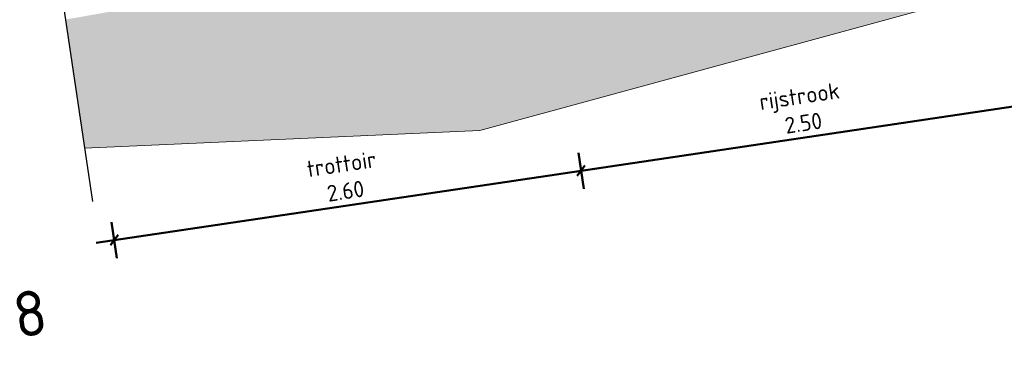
# Model space of a CAD drawing. Header units: metres. Extents: x 0 to 269924, y 0 to 933292.
# Tile 37 of 247: x 133868.06 to 133873.49, y 465820.23 to 465822.1. Entities that reach past the tile are written whole.
import ezdxf
from ezdxf import colors
from ezdxf.entities.mleader import LeaderData, LeaderLine
from ezdxf.math import Vec2, Vec3

# ---------------------------------------------------------------- set-up
doc = ezdxf.new("R2010")
doc.units = ezdxf.units.M
doc.linetypes.add('XX-AFBREEK', pattern=[7, 4, -1, 1, -1])
for name, color, linetype, lineweight in [('B-WE-GW-AFBREEKLIJN-GD', 7, 'XX-AFBREEK', 25), ('B-WE-MO-BODEM-A-50', 253, 'Continuous', 18), ('N-WE-KL-ET_LS_OV_LICHTMAST-S', 190, 'Continuous', 25), ('N-WE-RI-T18', 10, 'Continuous', 18), ('N-WE-VH-VERHARDING-GD', 7, 'Continuous', 50), ('N-WE-VH-VERHARDING-T18', 10, 'Continuous', 18), ('X-XX-AL-VERWIJZING-S', 7, 'Continuous', 25)]:
    doc.layers.add(name, color=color, linetype=linetype, lineweight=lineweight)
doc.layers.add('X-XX-AL-HULPLIJN-G', color=30, linetype='Continuous', lineweight=18, plot=False)
doc.styles.add('NLCS-ISO', font='NLCS-ISO.ttf')
doc.styles.add('NLCS-ISO-M200-T18', font='NLCS-ISO.ttf', dxfattribs={"height": 0.36})
doc.styles.add('NLCS-ISO-M50-T18', font='NLCS-ISO.ttf', dxfattribs={"height": 0.09000000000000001})
doc.dimstyles.new('NLCS-M50-T18-SCHRAP_L2_H2', dxfattribs={"dimscale": 0.05, "dimtxt": 2.5, "dimasz": 1.008, "dimexe": 2, "dimexo": 2, "dimgap": 0.7, "dimtad": 1, "dimzin": 0, "dimdsep": 46, "dimtxsty": 'NLCS-ISO-M50-T18', "dimblk": 'OBLIQUE', "dimcen": 0, "dimdle": 2, "dimclrd": 256, "dimclre": 256, "dimclrt": 10, "dimazin": 0, "dimtfac": 1, "dimtdec": 3, "dimtofl": 0, "dimtmove": 0, "dimatfit": 3, "dimldrblk": 'OBLIQUE', "dimfxl": 2, "dimfxlon": 1, "dimtfillclr": 256, "dimtolj": 1, "dimtzin": 0, "dimlwd": -1, "dimlwe": -1, "dimarcsym": 0})

# ---------------------------------------------------------------- blocks, each defined once
blk = doc.blocks.new('SAL-VERWIJZING_ONDERSCHRIFT-SO')
at = {"linetype": 'Continuous', "style": 'NLCS-ISO'}
blk.add_text('SCHAAL 1 :', height=2.5, dxfattribs=at).set_placement((0.000910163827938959, -3.748931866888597))
at = {"style": 'NLCS-ISO'}
for tag, p, height in [('OMSCHRIJVING', (0, 1.25), 5), ('SCHAAL', (18.15091668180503, -3.75), 2.5)]:
    blk.add_attdef(tag, p, '', height=height, dxfattribs=at)
blk = doc.blocks.new('PROFIEL 8')
at = {"layer": 'B-WE-MO-BODEM-A-50'}
h = blk.add_hatch(dxfattribs=at)
h.set_pattern_fill('AMO-BODEM_ZAND-SO', color=256, scale=0.05, angle=5.945633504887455e-10, pattern_type=2)
h.set_pattern_definition([(37.50000000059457, (-134959.7501809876, -466664.7652126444), (-0.00314966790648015, 0.09634118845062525), [0, -0.076, 0, -0.08499999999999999, 0, -0.08124999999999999]), (7.500000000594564, (-134959.7501809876, -466664.7652126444), (0.08848883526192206, 0.1411073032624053), [0, -0.041, 0, -0.0685, 0, -0.02625]), (327.5000000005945, (-134959.8116809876, -466664.7652126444), (0.1557070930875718, 0.0002829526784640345), [0, -0.025, 0, -0.09000000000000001, 0, -0.1175]), (317.5000000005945, (-134959.8116809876, -466664.7652126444), (0.1503063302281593, 0.04388377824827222), [0, -0.0125, 0, -0.05899999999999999, 0, -0.06749999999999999])])
h.paths.add_polyline_path([(7.083813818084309, -2.039032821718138), (7.083813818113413, -2.756166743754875), (9.25152546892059, -2.979565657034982), (12.7614312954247, -2.559519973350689), (15.10497242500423, -3.258754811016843), (16.32185597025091, -3.148775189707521), (16.32185597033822, -1.976880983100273), (12.12972014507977, -1.899720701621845)])
at = {"layer": 'B-WE-GW-AFBREEKLIJN-GD'}
blk.add_lwpolyline([(7.083813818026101, -0.1167322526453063), (7.083813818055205, -3.051967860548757)], dxfattribs=at)
at = {"layer": 'X-XX-AL-HULPLIJN-G'}
blk.add_lwpolyline([(7.083813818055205, -2.756166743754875), (9.25152546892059, -2.979565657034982), (12.7614312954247, -2.559519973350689), (15.10497242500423, -3.258754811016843), (16.32185597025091, -3.148775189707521)], dxfattribs=at)
at = {"layer": 'X-XX-AL-VERWIJZING-S', "xscale": 0.04999999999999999, "yscale": 0.04999999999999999, "zscale": 0.04999999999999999}
blk.add_blockref('SAL-VERWIJZING_ONDERSCHRIFT-SO', (5.221855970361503, -3.799962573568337), dxfattribs=at).add_auto_attribs({'OMSCHRIJVING': 'PROFIEL 8', 'SCHAAL': '50'})
blk = doc.blocks.new('_DotSmall')
at = {"color": 0, "linetype": 'ByBlock', "const_width": 0.5}
blk.add_lwpolyline([(-0.0625, 0, 1), (0.0625, 0, 1)], format="xyb", close=True, dxfattribs=at)
blk = doc.blocks.new('_Oblique')
at = {"color": 0, "linetype": 'ByBlock', "lineweight": -2}
blk.add_line((-0.5, -0.5), (0.5, 0.5), dxfattribs=at)
blk = doc.blocks.new('*D698')
at = {"layer": 'Defpoints', "color": 0, "transparency": 16777216}
for p in [(133875.9488367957, 465825.0746537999), (133873.4877602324, 465824.6279882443), (133873.9259128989, 465821.6796159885)]:
    blk.add_point(p, dxfattribs=at)
at = {"layer": 'N-WE-VH-VERHARDING-GD', "transparency": 16777216}
for p, q in [((133876.3840569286, 465822.1460148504), (133876.4134557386, 465821.9481873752)), ((133876.4976700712, 465822.0618005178), (133873.8269991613, 465821.6649165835)), ((133873.9112134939, 465821.7785297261), (133873.9406123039, 465821.5807022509))]:
    blk.add_line(p, q, dxfattribs=at)
at = {"layer": 'N-WE-VH-VERHARDING-GD', "transparency": 16777216, "xscale": 0.0504, "yscale": 0.0504, "zscale": 0.0504}
for p, rotation in [((133876.3987563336, 465822.0471011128), 8.452767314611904), ((133873.9259128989, 465821.6796159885), 188.4527673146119)]:
    blk.add_blockref('_Oblique', p, dxfattribs=dict(at, rotation=rotation))
at = {"layer": 'N-WE-VH-VERHARDING-GD', "color": 10, "transparency": 16777216, "insert": (133875.1395505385, 465822.016674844), "char_height": 0.09000000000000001, "attachment_point": 5, "rotation": 8.452767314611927, "style": 'NLCS-ISO-M50-T18'}
blk.add_mtext('\\A1;rijstrook\\P2.50', dxfattribs=at)
blk = doc.blocks.new('*D699')
at = {"layer": 'Defpoints', "color": 0, "transparency": 16777216}
for p in [(133873.4877602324, 465824.6279882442), (133873.1910190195, 465824.5838900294), (133873.6291716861, 465821.6355177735)]:
    blk.add_point(p, dxfattribs=at)
at = {"layer": 'N-WE-VH-VERHARDING-GD', "transparency": 16777216}
for p, q in [((133873.9112134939, 465821.7785297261), (133873.9406123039, 465821.5807022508)), ((133874.0248266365, 465821.6943153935), (133873.5302579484, 465821.6208183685)), ((133873.6144722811, 465821.7344315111), (133873.6438710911, 465821.5366040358))]:
    blk.add_line(p, q, dxfattribs=at)
at = {"layer": 'N-WE-VH-VERHARDING-GD', "transparency": 16777216, "xscale": 0.0504, "yscale": 0.0504, "zscale": 0.0504}
for p, rotation in [((133873.9259128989, 465821.6796159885), 8.452767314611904), ((133873.6291716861, 465821.6355177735), 188.4527673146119)]:
    blk.add_blockref('_Oblique', p, dxfattribs=dict(at, rotation=rotation))
at = {"layer": 'N-WE-VH-VERHARDING-GD', "color": 10, "transparency": 16777216, "insert": (133873.7547582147, 465821.8108831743), "char_height": 0.09000000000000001, "attachment_point": 5, "rotation": 8.452767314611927, "style": 'NLCS-ISO-M50-T18'}
blk.add_mtext('\\A1;molgoot\\P0.30', dxfattribs=at)
blk = doc.blocks.new('*D700')
at = {"layer": 'Defpoints', "color": 0, "transparency": 16777216}
for p in [(133873.1910190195, 465824.5838900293), (133870.7064087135, 465824.2955853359), (133873.6291716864, 465821.6355177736)]:
    blk.add_point(p, dxfattribs=at)
at = {"layer": 'N-WE-VH-VERHARDING-GD', "transparency": 16777216}
for p, q in [((133873.6144722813, 465821.7344315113), (133873.6438710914, 465821.536604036)), ((133871.0574145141, 465821.253333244), (133873.728085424, 465821.6502171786)), ((133871.1416288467, 465821.3669463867), (133871.1710276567, 465821.1691189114))]:
    blk.add_line(p, q, dxfattribs=at)
at = {"layer": 'N-WE-VH-VERHARDING-GD', "transparency": 16777216, "xscale": 0.0504, "yscale": 0.0504, "zscale": 0.0504}
for p, rotation in [((133873.6291716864, 465821.6355177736), 8.452767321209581), ((133871.1563282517, 465821.268032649), 188.4527673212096)]:
    blk.add_blockref('_Oblique', p, dxfattribs=dict(at, rotation=rotation))
at = {"layer": 'N-WE-VH-VERHARDING-GD', "color": 10, "transparency": 16777216, "insert": (133872.3699658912, 465821.6050915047), "char_height": 0.09000000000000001, "attachment_point": 5, "rotation": 8.452767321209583, "style": 'NLCS-ISO-M50-T18'}
blk.add_mtext('\\A1;rijstrook\\P2.50', dxfattribs=at)
blk = doc.blocks.new('*D701')
at = {"layer": 'Defpoints', "color": 0, "transparency": 16777216}
for p in [(133870.7181755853, 465824.2164049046), (133868.1224583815, 465823.9954497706), (133871.1563282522, 465821.2680326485)]:
    blk.add_point(p, dxfattribs=at)
at = {"layer": 'N-WE-VH-VERHARDING-GD', "transparency": 16777216}
for p, q in [((133871.1416288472, 465821.3669463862), (133871.1710276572, 465821.1691189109)), ((133868.4856573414, 465820.8711487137), (133871.2552419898, 465821.2827320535)), ((133868.569871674, 465820.9847618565), (133868.5992704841, 465820.7869343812))]:
    blk.add_line(p, q, dxfattribs=at)
at = {"layer": 'N-WE-VH-VERHARDING-GD', "transparency": 16777216, "xscale": 0.0504, "yscale": 0.0504, "zscale": 0.0504}
for p, rotation in [((133871.1563282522, 465821.2680326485), 8.452767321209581), ((133868.5845710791, 465820.8858481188), 188.4527673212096)]:
    blk.add_blockref('_Oblique', p, dxfattribs=dict(at, rotation=rotation))
at = {"layer": 'N-WE-VH-VERHARDING-GD', "color": 10, "transparency": 16777216, "insert": (133869.8476655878, 465821.230256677), "char_height": 0.09000000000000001, "attachment_point": 5, "rotation": 8.452767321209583, "style": 'NLCS-ISO-M50-T18'}
blk.add_mtext('\\A1;trottoir\\P2.60', dxfattribs=at)

msp = doc.modelspace()

# ---------------------------------------------------------------- block references
at = {"layer": 'N-WE-KL-ET_LS_OV_LICHTMAST-S', "rotation": 8.452767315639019}
msp.add_blockref('PROFIEL 8', (133861.0087702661, 465823.0765775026), dxfattribs=at)

# ---------------------------------------------------------------- next in the draw order: dimensions: what is measured, and where the dimension line sits
at = {"layer": 'N-WE-VH-VERHARDING-GD'}
for base, p1, p2, angle, text, picture, middle in [((133873.9259128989, 465821.6796159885), (133875.9488367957, 465825.0746537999), (133873.4877602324, 465824.6279882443), 188.4527673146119, 'rijstrook\\P<>', '*D698', (133875.1395505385, 465822.016674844)), ((133873.6291716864, 465821.6355177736), (133870.7064087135, 465824.2955853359), (133873.1910190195, 465824.5838900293), 8.452767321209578, 'rijstrook\\P<>', '*D700', (133872.3699658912, 465821.6050915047)), ((133871.1563282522, 465821.2680326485), (133868.1224583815, 465823.9954497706), (133870.7181755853, 465824.2164049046), 8.452767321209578, 'trottoir\\P<>', '*D701', (133869.8476655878, 465821.230256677))]:
    dim = msp.add_linear_dim(base=base, p1=p1, p2=p2, angle=angle, text=text, dimstyle='NLCS-M50-T18-SCHRAP_L2_H2', dxfattribs=at)
    dim.commit()
    dim.dimension.update_dxf_attribs({"geometry": picture, "text_midpoint": middle})
dim = msp.add_linear_dim(base=(133873.6291716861, 465821.6355177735), p1=(133873.4877602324, 465824.6279882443), p2=(133873.1910190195, 465824.5838900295), angle=188.4527673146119, text='molgoot\\P<>', dimstyle='NLCS-M50-T18-SCHRAP_L2_H2', dxfattribs=at)
dim.commit()
dim.dimension.update_dxf_attribs({"geometry": '*D699', "text_midpoint": (133873.7775422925, 465821.657566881), "dimtype": 160})

# ---------------------------------------------------------------- next in the draw order: leaders
at = {"layer": 'N-WE-RI-T18'}
ml = msp.add_multileader_mtext('Standard', dxfattribs=at)
ml.set_content('vuilwaterriool PVC %%C315\\Pb.o.b. -1.91 N.A.P.', color=256, style='NLCS-ISO-M50-T18')
ml.set_leader_properties(color=256, linetype='ByLayer', lineweight=-1)
ml.set_arrow_properties(name='DOTSMALL')
ml.build(insert=Vec2(0, 0))
ml.multileader.update_dxf_attribs({"text_left_attachment_type": 5, "text_right_attachment_type": 5, "dogleg_length": 0.09000000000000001, "arrow_head_size": 0.09})
ctx = ml.context
ctx.base_point, ctx.char_height, ctx.arrow_head_size, ctx.landing_gap_size, ctx.plane_origin, ctx.plane_x_axis, ctx.plane_y_axis = Vec3(133872.6071639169, 465822.3219815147), 0.09000000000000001, 0.09, 0.04500000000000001, Vec3(133872.4341647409, 465822.8738402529), Vec3(0.9891373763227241, 0.1469940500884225), Vec3(-0.1469940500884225, 0.9891373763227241)
ctx.left_attachment, ctx.right_attachment = 5, 5
notes = []
notes.append((ctx, [(0, (1, 1, 0), (133872.518141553, 465822.3087520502), (0.9891373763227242, 0.1469940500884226), 0.09000000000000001, [(0, [(133872.4154229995, 465822.9999552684)], 0, [])])]))
ctx.mtext.insert, ctx.mtext.text_direction, ctx.mtext.rotation, ctx.mtext.flow_direction = Vec3(133872.6137506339, 465822.58379369), Vec3(0.9891373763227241, 0.1469940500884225), 8.730516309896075e-13, 5
at = {"layer": 'N-WE-VH-VERHARDING-T18'}
ml = msp.add_multileader_mtext('Standard', dxfattribs=at)
ml.set_content('', color=256, style='NLCS-ISO-M200-T18')
ml.set_leader_properties(color=256, linetype='ByLayer', lineweight=-1)
ml.build(insert=Vec2(0, 0))
ml.multileader.update_dxf_attribs({"has_dogleg": 0, "text_left_attachment_type": 5, "text_right_attachment_type": 5, "dogleg_length": 0.36, "arrow_head_size": 0.36})
ctx = ml.context
ctx.base_point, ctx.char_height, ctx.arrow_head_size, ctx.landing_gap_size, ctx.plane_origin = Vec3(135697.3917517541, 466805.7658595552), 0.36, 0.36, 0.18, Vec3(135695.696623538, 466805.188890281)
ctx.left_attachment, ctx.right_attachment = 5, 5
notes.append((ctx, [(0, (0, 0, 0), (0, 0), (1, 0), 1, [])]))
ctx.mtext.insert, ctx.mtext.rotation, ctx.mtext.flow_direction = Vec3(135697.5717517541, 466806.1258595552), -0.1475286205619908, 5
for ctx, leaders in notes:
    for number, flags, end, landing, length, lines in leaders:
        leader = LeaderData()
        leader.index, (leader.has_last_leader_line, leader.has_dogleg_vector, leader.attachment_direction) = number, flags
        leader.last_leader_point, leader.dogleg_vector, leader.dogleg_length = Vec3(end), Vec3(landing), length
        for number, points, colour, breaks in lines:
            line = LeaderLine()
            line.index, line.vertices, line.color, line.breaks = number, Vec3.list(points), colors.encode_raw_color(colour), breaks
            leader.lines.append(line)
        ctx.leaders.append(leader)

doc.saveas('drawing.dxf')
